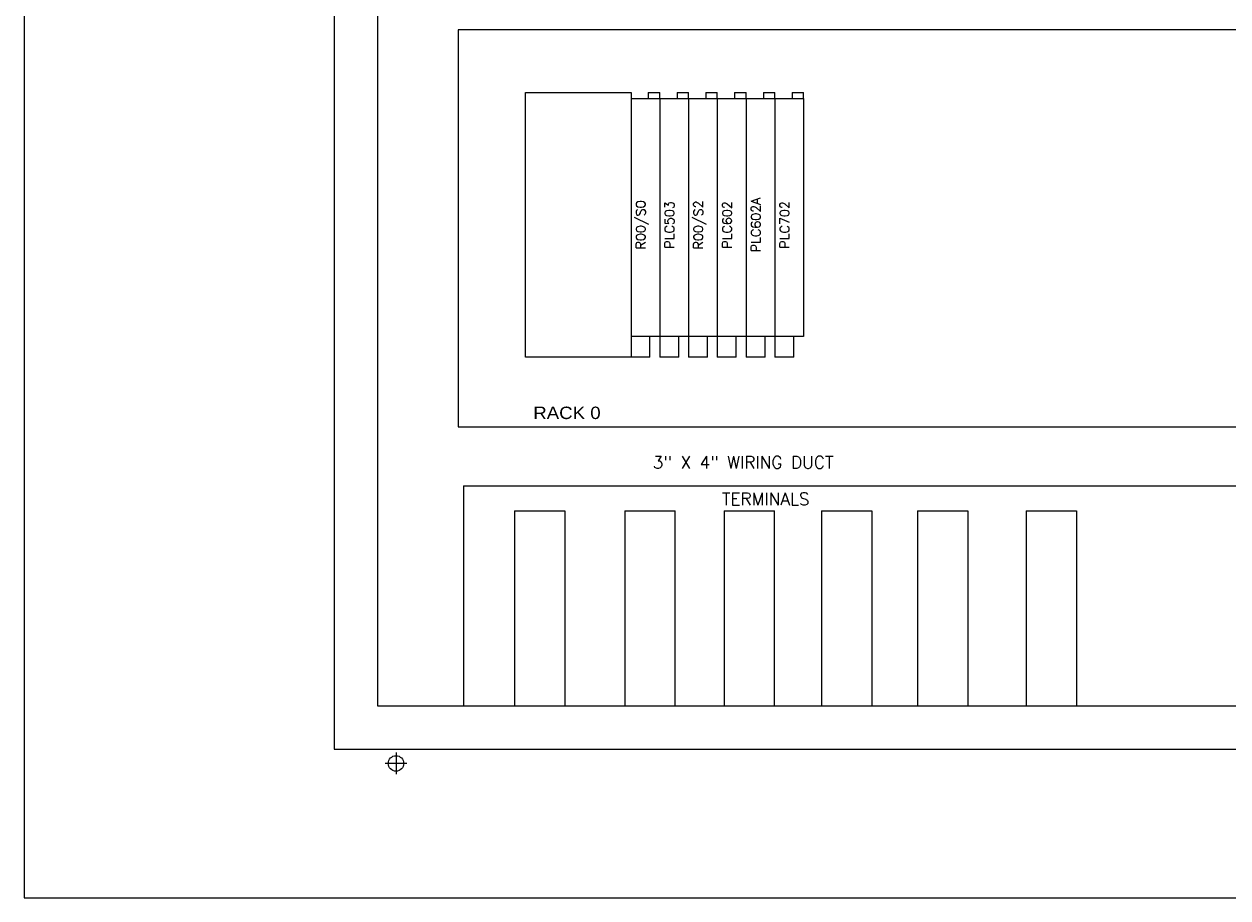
# Model space of a CAD drawing. Header units: inches. Extents: x 0 to 120, y 0 to 76.
# Tile 1 of 5: x 0 to 49, y 0 to 35. Entities that reach past the tile are written whole.
import ezdxf
from ezdxf.enums import TextEntityAlignment as Align

# ---------------------------------------------------------------- set-up
doc = ezdxf.new("R2010")
doc.units = ezdxf.units.IN
doc.header["$MEASUREMENT"] = 0
doc.linetypes.add('CENTER', pattern=[2, 1.25, -0.25, 0.25, -0.25])
for name, color, linetype in [('CL', 7, 'Continuous'), ('DEMO-PSYMS', 7, 'Continuous'), ('DIM-TEXT', 4, 'Continuous'), ('PSYMS', 7, 'Continuous'), ('PTAG', 30, 'Continuous')]:
    doc.layers.add(name, color=color, linetype=linetype)
doc.layers.add('Viewports', color=3, linetype='Continuous', plot=False)
doc.styles.add('ROMANS', font='ROMANS.SHX')
doc.styles.add('WD', font='romans.shx')

# ---------------------------------------------------------------- blocks, each defined once
blk = doc.blocks.new('ABIOE050')
for p, q in [((0, 10.434), (1.16, 10.434)), ((0, 10.434), (0, 0)), ((0.698, 10.677), (1.16, 10.677)), ((0.698, 10.677), (0.698, 10.434)), ((1.16, 10.434), (1.16, 10.677)), ((1.16, 10.434), (1.16, 0.834)), ((1.16, 0.834), (0, 0.834)), ((0.7625, 0), (0.7625, 0.834)), ((0.7625, 0), (0, 0))]:
    blk.add_line(p, q)

msp = doc.modelspace()

# ---------------------------------------------------------------- linework, layer by layer
at = {"color": 4}
for p, q in [((12.5, 67.5), (12.5, 6)), ((14.25, 64.75), (14.25, 7.75)), ((25.5, 35), (17.495, 35)), ((17.5, 35), (17.5, 19)), ((51.25, 35), (25.184, 35)), ((17.5, 19), (51.25, 19)), ((14.25, 7.75), (61.75, 7.75)), ((12.5, 6), (64.125, 6))]:
    msp.add_line(p, q, dxfattribs=at)
for p, q in [((20.218, 32.476), (24.468, 32.476)), ((20.218, 21.799), (20.218, 32.476)), ((24.468, 32.476), (24.468, 21.799)), ((24.468, 21.799), (20.218, 21.799))]:
    msp.add_line(p, q)
msp.add_circle((14.994, 5.423), 0.312)
at = {"layer": 'CL', "linetype": 'CENTER'}
for p, q in [((14.994, 5.861), (14.994, 4.986)), ((15.432, 5.423), (14.557, 5.423))]:
    msp.add_line(p, q, dxfattribs=at)
at = {"layer": 'DEMO-PSYMS'}
for p, q in [((19.77, 15.613), (19.77, 7.75)), ((21.801, 15.613), (21.801, 7.75)), ((32.145, 15.613), (32.145, 7.75)), ((34.176, 15.613), (34.176, 7.75)), ((36.02, 15.613), (36.02, 7.75)), ((38.051, 15.613), (38.051, 7.75)), ((40.395, 15.613), (40.395, 7.75)), ((42.426, 15.613), (42.426, 7.75))]:
    msp.add_line(p, q, dxfattribs=at)
at = {"layer": 'PSYMS', "color": 4}
for q in [(51.218, 16.613), (17.718, 7.75)]:
    msp.add_line((17.718, 16.613), q, dxfattribs=at)
at = {"layer": 'PSYMS'}
for p, q in [((19.77, 15.613), (21.801, 15.613)), ((24.218, 15.613), (24.218, 7.75)), ((24.218, 15.613), (26.25, 15.613)), ((26.25, 7.75), (26.25, 15.613)), ((28.218, 15.613), (28.218, 7.75)), ((28.218, 15.613), (30.25, 15.613)), ((30.25, 7.75), (30.25, 15.613)), ((32.145, 15.613), (34.176, 15.613)), ((36.02, 15.613), (38.051, 15.613)), ((40.395, 15.613), (42.426, 15.613))]:
    msp.add_line(p, q, dxfattribs=at)
at = {"layer": 'Viewports'}
msp.add_lwpolyline([(0, 0), (120, 0), (120, 76.08), (0, 76.08)], close=True, dxfattribs=at)

# ---------------------------------------------------------------- block references
at = {"layer": 'PSYMS'}
ref = msp.add_blockref('ABIOE050', (24.468, 21.799), dxfattribs=at)
ref.add_attrib('P_TAG1', 'R00/S0', dxfattribs={"layer": 'PTAG', "height": 0.375, "rotation": 90, "style": 'WD'}).set_placement((25.048, 27.137), align=Align.CENTER)
ref = msp.add_blockref('ABIOE050', (25.628, 21.799), dxfattribs=at)
ref.add_attrib('P_TAG1', 'PLC503', dxfattribs={"layer": 'PTAG', "height": 0.375, "rotation": 90, "style": 'WD'}).set_placement((26.208, 27.137), align=Align.CENTER)
ref = msp.add_blockref('ABIOE050', (26.788, 21.799), dxfattribs=at)
ref.add_attrib('P_TAG1', 'R00/S2', dxfattribs={"layer": 'PTAG', "height": 0.375, "rotation": 90, "style": 'WD'}).set_placement((27.368, 27.137), align=Align.CENTER)
ref = msp.add_blockref('ABIOE050', (27.948, 21.799), dxfattribs=at)
ref.add_attrib('P_TAG1', 'PLC602', dxfattribs={"layer": 'PTAG', "height": 0.375, "rotation": 90, "style": 'WD'}).set_placement((28.528, 27.137), align=Align.CENTER)
ref = msp.add_blockref('ABIOE050', (29.108, 21.799), dxfattribs=at)
ref.add_attrib('P_TAG1', 'PLC602A', dxfattribs={"layer": 'PTAG', "height": 0.375, "rotation": 90, "style": 'WD'}).set_placement((29.688, 27.137), align=Align.CENTER)
ref = msp.add_blockref('ABIOE050', (30.268, 21.799), dxfattribs=at)
ref.add_attrib('P_TAG1', 'PLC702', dxfattribs={"layer": 'PTAG', "height": 0.375, "rotation": 90, "style": 'WD'}).set_placement((30.848, 27.137), align=Align.CENTER)

# ---------------------------------------------------------------- texts
at = {"style": 'ROMANS'}
for s, p in [('3" X 4" WIRING DUCT', (28.99, 17.312)), ('TERMINALS', (29.898, 15.839))]:
    msp.add_text(s, height=0.5, dxfattribs=at).set_placement(p, align=Align.CENTER)
at = {"layer": 'DIM-TEXT', "width": 1.125}
msp.add_text('RACK 0', height=0.5, dxfattribs=at).set_placement((20.527, 19.309))

doc.saveas('drawing.dxf')
